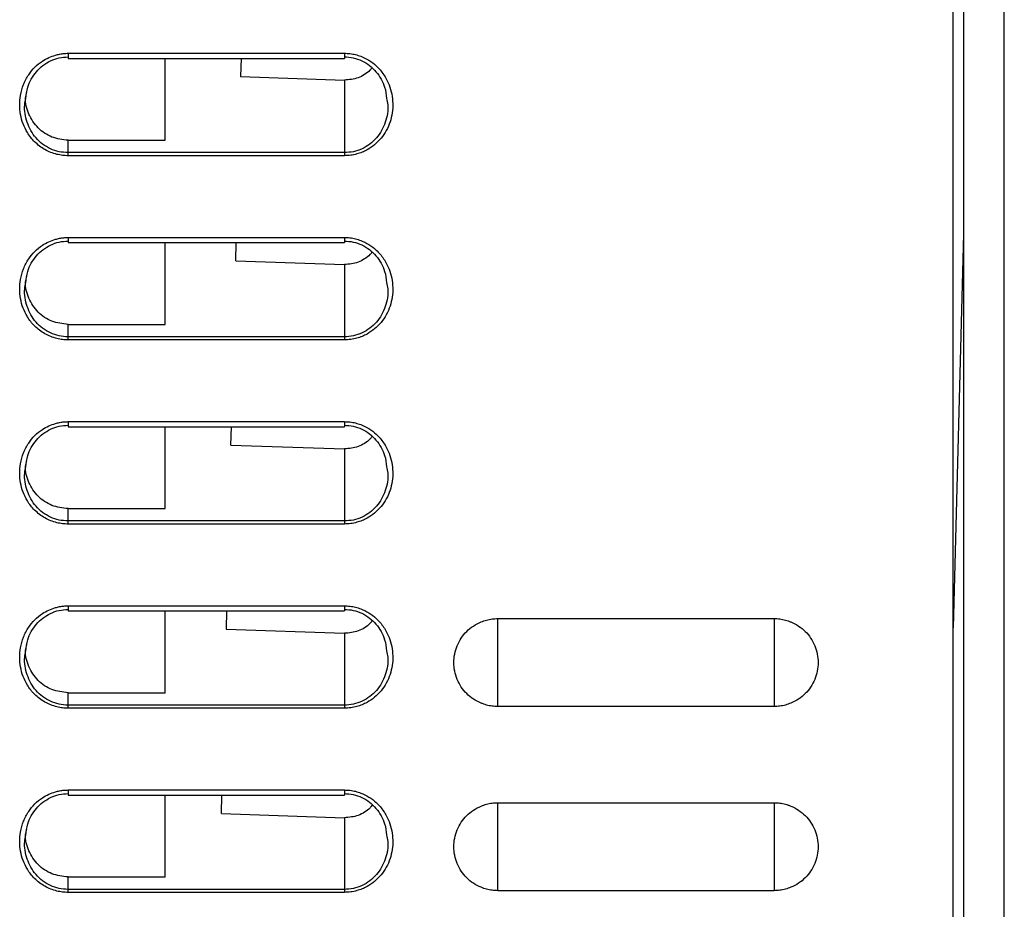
# Model space of a CAD drawing. Header units: millimetres. Extents: x 188.8 to 211.3, y 176 to 224.
# Tile 7 of 10: x 195.1 to 199.9, y 211.5 to 215.8. Entities that reach past the tile are written whole.
import ezdxf

# ---------------------------------------------------------------- set-up
doc = ezdxf.new("R2010")
doc.units = ezdxf.units.MM

msp = doc.modelspace()

# ---------------------------------------------------------------- linework, layer by layer
at = {"color": 7, "linetype": 'Continuous', "lineweight": 25}
for p, q in [((199.6601, 182.6988), (199.6601, 221.3988)), ((199.7101, 221.1938), (199.7101, 214.7774)), ((199.7123, 177.8231), (199.7123, 221.1938)), ((199.9084, 221.1938), (199.9084, 177.8197)), ((199.9101, 177.7188), (199.9101, 221.1938)), ((195.3351, 215.6759), (196.6851, 215.6759)), ((195.3351, 215.6509), (196.6861, 215.6509)), ((195.8101, 215.2509), (195.8101, 215.6509)), ((196.1806, 215.6509), (196.1782, 215.5618)), ((196.1782, 215.5618), (196.6851, 215.5447)), ((196.6851, 215.5447), (196.6851, 215.1904)), ((195.3351, 215.1904), (195.3351, 215.2509)), ((195.3351, 215.2509), (195.8101, 215.2509)), ((196.6851, 215.1904), (195.3351, 215.1904)), ((196.6851, 215.1755), (195.3351, 215.1755)), ((199.7105, 214.793), (199.6601, 212.868)), ((199.7105, 214.793), (199.7106, 204.092)), ((195.3351, 214.7759), (196.6851, 214.7759)), ((195.3351, 214.7509), (196.6861, 214.7509)), ((195.8101, 214.3509), (195.8101, 214.7509)), ((196.1547, 214.6615), (196.157, 214.7509)), ((196.1547, 214.6615), (196.6851, 214.6436)), ((196.6851, 214.6436), (196.6851, 214.2904)), ((195.3351, 214.2904), (195.3351, 214.3509)), ((195.3351, 214.3509), (195.8101, 214.3509)), ((196.6851, 214.2904), (195.3351, 214.2904)), ((196.6851, 214.2755), (195.3351, 214.2755)), ((195.3351, 213.8759), (196.6851, 213.8759)), ((195.3351, 213.8509), (196.6861, 213.8509)), ((195.8101, 213.4509), (195.8101, 213.8509)), ((196.1311, 213.7612), (196.1334, 213.8509)), ((196.1311, 213.7612), (196.6851, 213.7426)), ((196.6851, 213.7426), (196.6851, 213.3904)), ((195.3351, 213.3904), (195.3351, 213.4509)), ((195.3351, 213.4509), (195.8101, 213.4509)), ((196.6851, 213.3904), (195.3351, 213.3904)), ((196.6851, 213.3755), (195.3351, 213.3755)), ((195.3351, 212.9759), (196.6851, 212.9759)), ((195.3351, 212.9509), (196.6861, 212.9509)), ((195.8101, 212.5509), (195.8101, 212.9509)), ((196.1099, 212.9509), (196.1075, 212.861)), ((197.4351, 212.9138), (198.7851, 212.9138)), ((196.1075, 212.861), (196.6851, 212.8415)), ((196.6851, 212.8415), (196.6851, 212.4904)), ((195.3351, 212.4904), (195.3351, 212.5509)), ((195.3351, 212.5509), (195.8101, 212.5509)), ((196.6851, 212.4904), (195.3351, 212.4904)), ((198.7851, 212.4838), (197.4351, 212.4838)), ((196.6851, 212.4755), (195.3351, 212.4755)), ((195.3351, 212.0759), (196.6851, 212.0759)), ((195.3351, 212.0509), (196.6861, 212.0509)), ((195.8101, 211.6509), (195.8101, 212.0509)), ((196.084, 211.9607), (196.0863, 212.0509)), ((197.4351, 212.0138), (198.7851, 212.0138)), ((196.084, 211.9607), (196.6851, 211.9404)), ((196.6851, 211.9404), (196.6851, 211.5904)), ((195.3351, 211.5904), (195.3351, 211.6509)), ((195.3351, 211.6509), (195.8101, 211.6509)), ((196.6851, 211.5904), (195.3351, 211.5904)), ((196.6851, 211.5755), (195.3351, 211.5755)), ((198.7851, 211.5838), (197.4351, 211.5838))]:
    msp.add_line(p, q, dxfattribs=at)
at = {"color": 8, "linetype": 'Continuous', "lineweight": 25}
for p, q in [((195.3351, 215.6759), (195.3351, 215.6509)), ((195.3351, 214.7759), (195.3351, 214.7509)), ((195.3351, 213.8759), (195.3351, 213.8509)), ((195.3351, 212.9759), (195.3351, 212.9509)), ((197.4351, 212.4838), (197.4351, 212.9138)), ((198.7851, 212.9138), (198.7851, 212.4838)), ((195.3351, 212.0759), (195.3351, 212.0509)), ((197.4351, 211.5838), (197.4351, 212.0138)), ((198.7851, 212.0138), (198.7851, 211.5838))]:
    msp.add_line(p, q, dxfattribs=at)
at = {"color": 7, "linetype": 'Continuous', "lineweight": 25}
for points, knots in [([(195.3351, 215.1755), (195.3305, 215.1756), (195.3214, 215.1757), (195.3076, 215.177), (195.294, 215.1791), (195.2747, 215.1832), (195.2503, 215.191), (195.2217, 215.2047), (195.1951, 215.2221), (195.1646, 215.2487), (195.1362, 215.2849), (195.1138, 215.3309), (195.1015, 215.3767), (195.0972, 215.4238), (195.1015, 215.4731), (195.1155, 215.5235), (195.1399, 215.5701), (195.1715, 215.6091), (195.2056, 215.6365), (195.24, 215.6555), (195.2686, 215.6661), (195.2936, 215.6722), (195.3144, 215.6753), (195.3282, 215.6757), (195.3351, 215.6759)], [0, 0, 0, 0, 0.018027, 0.036032, 0.054081, 0.07224, 0.113213, 0.154404, 0.196002, 0.237938, 0.312729, 0.374536, 0.437394, 0.498101, 0.559154, 0.630735, 0.701561, 0.764147, 0.826412, 0.872072, 0.91785, 0.945595, 0.972897, 1, 1, 1, 1]), ([(195.1286, 215.4545), (195.1308, 215.4733), (195.1365, 215.5209), (195.1692, 215.5769), (195.2114, 215.6175), (195.2493, 215.6402), (195.2911, 215.6555), (195.3205, 215.6576), (195.3351, 215.6586)], [0, 0, 0, 0, 0.1777318, 0.450332, 0.5872031, 0.7247638, 0.8625785, 1, 1, 1, 1]), ([(196.6851, 215.6759), (196.6897, 215.6758), (196.6989, 215.6757), (196.7125, 215.6744), (196.726, 215.6724), (196.7393, 215.6695), (196.7525, 215.6658), (196.7751, 215.658), (196.806, 215.6428), (196.8445, 215.6133), (196.8791, 215.5732), (196.9037, 215.5255), (196.9179, 215.4772), (196.9229, 215.4309), (196.9202, 215.3847), (196.9095, 215.34), (196.8913, 215.2979), (196.8657, 215.2602), (196.8338, 215.228), (196.8016, 215.2061), (196.7721, 215.192), (196.7455, 215.183), (196.7164, 215.1767), (196.6956, 215.1759), (196.6851, 215.1755)], [0, 0, 0, 0, 0.017967, 0.035822, 0.053629, 0.071457, 0.089369, 0.107432, 0.165129, 0.223391, 0.296564, 0.371228, 0.431896, 0.493116, 0.553057, 0.612524, 0.67246, 0.731843, 0.790607, 0.849087, 0.883724, 0.918395, 0.959184, 1, 1, 1, 1]), ([(196.6851, 215.6586), (196.6999, 215.6576), (196.7293, 215.6558), (196.7712, 215.6407), (196.809, 215.6176), (196.8509, 215.5769), (196.8838, 215.5212), (196.8894, 215.474), (196.8916, 215.4555)], [0, 0, 0, 0, 0.138123, 0.2761, 0.41386, 0.551378, 0.824732, 1, 1, 1, 1]), ([(196.8199, 215.6049), (196.8168, 215.6008), (196.8066, 215.5878), (196.7839, 215.5709), (196.743, 215.5494), (196.7082, 215.5466), (196.6851, 215.5447)], [0, 0, 0, 0, 0.1005271, 0.3235349, 0.5506622, 1, 1, 1, 1]), ([(195.3351, 215.2509), (195.3083, 215.2542), (195.2542, 215.2608), (195.1842, 215.3079), (195.1401, 215.3767), (195.1221, 215.4409), (195.1308, 215.4761), (195.133, 215.4849)], [0, 0, 0, 0, 0.229085, 0.461229, 0.692154, 0.922825, 1, 1, 1, 1]), ([(195.3351, 214.2755), (195.3305, 214.2756), (195.3214, 214.2757), (195.3076, 214.277), (195.294, 214.2791), (195.2747, 214.2832), (195.2503, 214.291), (195.2217, 214.3047), (195.1951, 214.3221), (195.1646, 214.3487), (195.1362, 214.3849), (195.1138, 214.4309), (195.1015, 214.4767), (195.0972, 214.5238), (195.1015, 214.5731), (195.1155, 214.6235), (195.1399, 214.6701), (195.1715, 214.7091), (195.2056, 214.7365), (195.24, 214.7555), (195.2686, 214.7661), (195.2936, 214.7722), (195.3144, 214.7753), (195.3282, 214.7757), (195.3351, 214.7759)], [0, 0, 0, 0, 0.018027, 0.036032, 0.054081, 0.07224, 0.113213, 0.154404, 0.196002, 0.237938, 0.312729, 0.374536, 0.437394, 0.498101, 0.559154, 0.630735, 0.701561, 0.764147, 0.826412, 0.872072, 0.91785, 0.945595, 0.972897, 1, 1, 1, 1]), ([(195.1286, 214.5545), (195.1308, 214.5733), (195.1365, 214.6209), (195.1692, 214.6769), (195.2114, 214.7175), (195.2493, 214.7402), (195.2911, 214.7555), (195.3205, 214.7576), (195.3351, 214.7586)], [0, 0, 0, 0, 0.177732, 0.450332, 0.587203, 0.724764, 0.862579, 1, 1, 1, 1]), ([(196.6851, 214.7759), (196.6897, 214.7758), (196.6989, 214.7757), (196.7125, 214.7744), (196.726, 214.7724), (196.7393, 214.7695), (196.7525, 214.7658), (196.7751, 214.758), (196.806, 214.7428), (196.8445, 214.7133), (196.8791, 214.6732), (196.9037, 214.6255), (196.9179, 214.5772), (196.9229, 214.5309), (196.9202, 214.4847), (196.9095, 214.44), (196.8913, 214.3979), (196.8657, 214.3602), (196.8338, 214.328), (196.8016, 214.3061), (196.7721, 214.292), (196.7455, 214.283), (196.7164, 214.2767), (196.6956, 214.2759), (196.6851, 214.2755)], [0, 0, 0, 0, 0.017967, 0.0358215, 0.0536293, 0.0714566, 0.0893693, 0.1074325, 0.1651289, 0.2233914, 0.296564, 0.3712281, 0.4318956, 0.4931158, 0.5530566, 0.6125245, 0.6724596, 0.7318432, 0.7906069, 0.8490872, 0.8837243, 0.9183948, 0.9591842, 1, 1, 1, 1]), ([(196.6851, 214.7586), (196.6999, 214.7576), (196.7293, 214.7558), (196.7712, 214.7407), (196.809, 214.7176), (196.8509, 214.6769), (196.8838, 214.6212), (196.8894, 214.574), (196.8916, 214.5555)], [0, 0, 0, 0, 0.138123, 0.2761, 0.41386, 0.551378, 0.824732, 1, 1, 1, 1]), ([(196.8204, 214.7044), (196.8171, 214.7001), (196.8069, 214.6869), (196.7839, 214.6699), (196.7431, 214.6484), (196.7083, 214.6455), (196.6851, 214.6436)], [0, 0, 0, 0, 0.104524, 0.326541, 0.552659, 1, 1, 1, 1]), ([(195.3351, 214.3509), (195.3083, 214.3542), (195.2542, 214.3608), (195.1842, 214.4079), (195.1401, 214.4767), (195.1221, 214.5409), (195.1308, 214.5761), (195.133, 214.5849)], [0, 0, 0, 0, 0.229085, 0.461229, 0.692154, 0.922825, 1, 1, 1, 1]), ([(195.3351, 213.3755), (195.3305, 213.3756), (195.3214, 213.3757), (195.3076, 213.377), (195.294, 213.3791), (195.2747, 213.3832), (195.2503, 213.391), (195.2217, 213.4047), (195.1951, 213.4221), (195.1646, 213.4487), (195.1362, 213.4849), (195.1138, 213.5309), (195.1015, 213.5767), (195.0972, 213.6238), (195.1015, 213.6731), (195.1155, 213.7235), (195.1399, 213.7701), (195.1715, 213.8091), (195.2056, 213.8365), (195.24, 213.8555), (195.2686, 213.8661), (195.2936, 213.8722), (195.3144, 213.8753), (195.3282, 213.8757), (195.3351, 213.8759)], [0, 0, 0, 0, 0.018027, 0.036032, 0.054081, 0.07224, 0.113213, 0.154404, 0.196002, 0.237938, 0.312729, 0.374536, 0.437394, 0.498101, 0.559154, 0.630735, 0.701561, 0.764147, 0.826412, 0.872072, 0.91785, 0.945595, 0.972897, 1, 1, 1, 1]), ([(196.6851, 213.8759), (196.6897, 213.8758), (196.6989, 213.8757), (196.7125, 213.8744), (196.726, 213.8724), (196.7393, 213.8695), (196.7525, 213.8658), (196.7751, 213.858), (196.806, 213.8428), (196.8445, 213.8133), (196.8791, 213.7732), (196.9037, 213.7255), (196.9179, 213.6772), (196.9229, 213.6309), (196.9202, 213.5847), (196.9095, 213.54), (196.8913, 213.4979), (196.8657, 213.4602), (196.8338, 213.428), (196.8016, 213.4061), (196.7721, 213.392), (196.7455, 213.383), (196.7164, 213.3767), (196.6956, 213.3759), (196.6851, 213.3755)], [0, 0, 0, 0, 0.017967, 0.035822, 0.053629, 0.071457, 0.089369, 0.107432, 0.165129, 0.223391, 0.296564, 0.371228, 0.431896, 0.493116, 0.553057, 0.612524, 0.67246, 0.731843, 0.790607, 0.849087, 0.883724, 0.918395, 0.959184, 1, 1, 1, 1]), ([(195.1286, 213.6545), (195.1308, 213.6733), (195.1365, 213.7209), (195.1692, 213.7769), (195.2114, 213.8175), (195.2493, 213.8402), (195.2911, 213.8555), (195.3205, 213.8576), (195.3351, 213.8586)], [0, 0, 0, 0, 0.1777318, 0.450332, 0.5872031, 0.7247638, 0.8625785, 1, 1, 1, 1]), ([(196.6851, 213.8586), (196.6999, 213.8576), (196.7293, 213.8558), (196.7712, 213.8407), (196.809, 213.8176), (196.8509, 213.7769), (196.8838, 213.7212), (196.8894, 213.674), (196.8916, 213.6555)], [0, 0, 0, 0, 0.1381228, 0.2760998, 0.4138603, 0.5513775, 0.8247319, 1, 1, 1, 1]), ([(196.8209, 213.8039), (196.8175, 213.7994), (196.8071, 213.786), (196.784, 213.7688), (196.7431, 213.7473), (196.7083, 213.7445), (196.6851, 213.7426)], [0, 0, 0, 0, 0.1084809, 0.3295165, 0.5546355, 1, 1, 1, 1]), ([(195.3351, 213.4509), (195.3083, 213.4542), (195.2542, 213.4608), (195.1842, 213.5079), (195.1401, 213.5767), (195.1221, 213.6409), (195.1308, 213.6761), (195.133, 213.6849)], [0, 0, 0, 0, 0.229085, 0.461229, 0.692154, 0.922825, 1, 1, 1, 1]), ([(195.3351, 212.4755), (195.3305, 212.4756), (195.3214, 212.4757), (195.3076, 212.477), (195.294, 212.4791), (195.2747, 212.4832), (195.2503, 212.491), (195.2217, 212.5047), (195.1951, 212.5221), (195.1646, 212.5487), (195.1362, 212.5849), (195.1138, 212.6309), (195.1015, 212.6767), (195.0972, 212.7238), (195.1015, 212.7731), (195.1155, 212.8235), (195.1399, 212.8701), (195.1715, 212.9091), (195.2056, 212.9365), (195.24, 212.9555), (195.2686, 212.9661), (195.2936, 212.9722), (195.3144, 212.9753), (195.3282, 212.9757), (195.3351, 212.9759)], [0, 0, 0, 0, 0.0180267, 0.0360315, 0.0540808, 0.0722404, 0.1132132, 0.1544041, 0.1960022, 0.2379379, 0.3127289, 0.3745358, 0.4373939, 0.498101, 0.5591542, 0.6307349, 0.7015614, 0.7641474, 0.826412, 0.8720724, 0.9178496, 0.9455951, 0.9728966, 1, 1, 1, 1]), ([(196.6851, 212.9759), (196.6897, 212.9758), (196.6989, 212.9757), (196.7125, 212.9744), (196.726, 212.9724), (196.7393, 212.9695), (196.7525, 212.9658), (196.7751, 212.958), (196.806, 212.9428), (196.8445, 212.9133), (196.8791, 212.8732), (196.9037, 212.8255), (196.9179, 212.7772), (196.9229, 212.7309), (196.9202, 212.6847), (196.9095, 212.64), (196.8913, 212.5979), (196.8657, 212.5602), (196.8338, 212.528), (196.8016, 212.5061), (196.7721, 212.492), (196.7455, 212.483), (196.7164, 212.4767), (196.6956, 212.4759), (196.6851, 212.4755)], [0, 0, 0, 0, 0.017967, 0.0358215, 0.0536293, 0.0714566, 0.0893693, 0.1074325, 0.1651289, 0.2233914, 0.296564, 0.3712281, 0.4318956, 0.4931158, 0.5530566, 0.6125245, 0.6724596, 0.7318432, 0.7906069, 0.8490872, 0.8837243, 0.9183948, 0.9591842, 1, 1, 1, 1]), ([(195.1286, 212.7545), (195.1308, 212.7733), (195.1365, 212.8209), (195.1692, 212.8769), (195.2114, 212.9175), (195.2493, 212.9402), (195.2911, 212.9555), (195.3205, 212.9576), (195.3351, 212.9586)], [0, 0, 0, 0, 0.177732, 0.450332, 0.587203, 0.724764, 0.862579, 1, 1, 1, 1]), ([(196.6851, 212.9586), (196.6999, 212.9576), (196.7293, 212.9558), (196.7712, 212.9407), (196.809, 212.9176), (196.8509, 212.8769), (196.8838, 212.8212), (196.8894, 212.774), (196.8916, 212.7555)], [0, 0, 0, 0, 0.138123, 0.2761, 0.41386, 0.551378, 0.824732, 1, 1, 1, 1]), ([(197.4351, 212.4838), (197.4305, 212.4839), (197.4211, 212.4841), (197.4072, 212.4855), (197.3934, 212.4878), (197.3798, 212.4911), (197.3662, 212.4952), (197.3441, 212.5036), (197.3148, 212.519), (197.2821, 212.5457), (197.2553, 212.5785), (197.2355, 212.616), (197.2229, 212.6566), (197.2188, 212.6987), (197.2229, 212.7409), (197.2355, 212.7814), (197.2553, 212.8191), (197.2821, 212.8518), (197.3148, 212.8785), (197.3483, 212.8961), (197.3795, 212.9068), (197.4072, 212.9126), (197.4258, 212.9134), (197.4351, 212.9138)], [0, 0, 0, 0, 0.020783, 0.041482, 0.062185, 0.082982, 0.103963, 0.125214, 0.188104, 0.250082, 0.312031, 0.37502, 0.437957, 0.500032, 0.56203, 0.625044, 0.687956, 0.749982, 0.811883, 0.87485, 0.917028, 0.958506, 1, 1, 1, 1]), ([(198.7851, 212.9138), (198.7898, 212.9137), (198.7991, 212.9135), (198.813, 212.912), (198.8268, 212.9097), (198.8405, 212.9064), (198.8541, 212.9023), (198.8762, 212.8939), (198.9054, 212.8785), (198.9381, 212.8518), (198.965, 212.8191), (198.9847, 212.7815), (198.9973, 212.7409), (199.0015, 212.6988), (198.9973, 212.6567), (198.9848, 212.6161), (198.965, 212.5785), (198.9382, 212.5458), (198.9055, 212.519), (198.872, 212.5014), (198.8408, 212.4907), (198.8131, 212.4849), (198.7945, 212.4841), (198.7851, 212.4838)], [0, 0, 0, 0, 0.020784, 0.041482, 0.062185, 0.082983, 0.103964, 0.125215, 0.188105, 0.250082, 0.312031, 0.37502, 0.437957, 0.500032, 0.56203, 0.625044, 0.687956, 0.749982, 0.811882, 0.87485, 0.917028, 0.958506, 1, 1, 1, 1]), ([(196.8215, 212.9034), (196.8179, 212.8988), (196.8074, 212.8851), (196.7841, 212.8678), (196.7431, 212.8463), (196.7083, 212.8434), (196.6851, 212.8415)], [0, 0, 0, 0, 0.112397, 0.332462, 0.556592, 1, 1, 1, 1]), ([(195.3351, 212.5509), (195.3083, 212.5542), (195.2542, 212.5608), (195.1842, 212.6079), (195.1401, 212.6767), (195.1221, 212.7409), (195.1308, 212.7761), (195.133, 212.7849)], [0, 0, 0, 0, 0.229085, 0.461229, 0.692154, 0.922825, 1, 1, 1, 1]), ([(195.3351, 211.5755), (195.3305, 211.5756), (195.3214, 211.5757), (195.3076, 211.577), (195.294, 211.5791), (195.2747, 211.5832), (195.2503, 211.591), (195.2217, 211.6047), (195.1951, 211.6221), (195.1646, 211.6487), (195.1362, 211.6849), (195.1138, 211.7309), (195.1015, 211.7767), (195.0972, 211.8238), (195.1015, 211.8731), (195.1155, 211.9235), (195.1399, 211.9701), (195.1715, 212.0091), (195.2056, 212.0365), (195.24, 212.0555), (195.2686, 212.0661), (195.2936, 212.0722), (195.3144, 212.0753), (195.3282, 212.0757), (195.3351, 212.0759)], [0, 0, 0, 0, 0.0180267, 0.0360315, 0.0540808, 0.0722404, 0.1132132, 0.1544041, 0.1960022, 0.2379379, 0.3127289, 0.3745358, 0.4373939, 0.498101, 0.5591542, 0.6307349, 0.7015614, 0.7641474, 0.826412, 0.8720724, 0.9178496, 0.9455951, 0.9728966, 1, 1, 1, 1]), ([(195.1286, 211.8545), (195.1308, 211.8733), (195.1365, 211.9209), (195.1692, 211.9769), (195.2114, 212.0175), (195.2493, 212.0402), (195.2911, 212.0555), (195.3205, 212.0576), (195.3351, 212.0586)], [0, 0, 0, 0, 0.177732, 0.450332, 0.587203, 0.724764, 0.862579, 1, 1, 1, 1]), ([(196.6851, 212.0759), (196.6897, 212.0758), (196.6989, 212.0757), (196.7125, 212.0744), (196.726, 212.0724), (196.7393, 212.0695), (196.7525, 212.0658), (196.7751, 212.058), (196.806, 212.0428), (196.8445, 212.0133), (196.8791, 211.9732), (196.9037, 211.9255), (196.9179, 211.8772), (196.9229, 211.8309), (196.9202, 211.7847), (196.9095, 211.74), (196.8913, 211.6979), (196.8657, 211.6602), (196.8338, 211.628), (196.8016, 211.6061), (196.7721, 211.592), (196.7455, 211.583), (196.7164, 211.5767), (196.6956, 211.5759), (196.6851, 211.5755)], [0, 0, 0, 0, 0.017967, 0.035822, 0.053629, 0.071457, 0.089369, 0.107432, 0.165129, 0.223391, 0.296564, 0.371228, 0.431896, 0.493116, 0.553057, 0.612524, 0.67246, 0.731843, 0.790607, 0.849087, 0.883724, 0.918395, 0.959184, 1, 1, 1, 1]), ([(196.6851, 212.0586), (196.6999, 212.0576), (196.7293, 212.0558), (196.7712, 212.0407), (196.809, 212.0176), (196.8509, 211.9769), (196.8838, 211.9212), (196.8894, 211.874), (196.8916, 211.8555)], [0, 0, 0, 0, 0.138123, 0.2761, 0.41386, 0.551378, 0.824732, 1, 1, 1, 1]), ([(196.822, 212.0029), (196.8183, 211.9981), (196.8076, 211.9843), (196.7842, 211.9667), (196.7432, 211.9452), (196.7083, 211.9423), (196.6851, 211.9404)], [0, 0, 0, 0, 0.116274, 0.335377, 0.558529, 1, 1, 1, 1]), ([(197.4351, 211.5838), (197.4305, 211.5839), (197.4211, 211.5841), (197.4072, 211.5855), (197.3934, 211.5878), (197.3798, 211.5911), (197.3662, 211.5952), (197.3441, 211.6036), (197.3148, 211.619), (197.2821, 211.6457), (197.2553, 211.6785), (197.2355, 211.716), (197.2229, 211.7566), (197.2188, 211.7987), (197.2229, 211.8409), (197.2355, 211.8814), (197.2553, 211.9191), (197.2821, 211.9518), (197.3148, 211.9785), (197.3483, 211.9961), (197.3795, 212.0068), (197.4072, 212.0126), (197.4258, 212.0134), (197.4351, 212.0138)], [0, 0, 0, 0, 0.020783, 0.041482, 0.062185, 0.082982, 0.103963, 0.125214, 0.188104, 0.250082, 0.312031, 0.37502, 0.437957, 0.500032, 0.56203, 0.625044, 0.687956, 0.749982, 0.811883, 0.87485, 0.917028, 0.958506, 1, 1, 1, 1]), ([(198.7851, 212.0138), (198.7898, 212.0137), (198.7991, 212.0135), (198.813, 212.012), (198.8268, 212.0097), (198.8405, 212.0064), (198.8541, 212.0023), (198.8762, 211.9939), (198.9054, 211.9785), (198.9381, 211.9518), (198.965, 211.9191), (198.9847, 211.8815), (198.9973, 211.8409), (199.0015, 211.7988), (198.9973, 211.7567), (198.9848, 211.7161), (198.965, 211.6785), (198.9382, 211.6458), (198.9055, 211.619), (198.872, 211.6014), (198.8408, 211.5907), (198.8131, 211.5849), (198.7945, 211.5841), (198.7851, 211.5838)], [0, 0, 0, 0, 0.020784, 0.041482, 0.062185, 0.082983, 0.103964, 0.125215, 0.188105, 0.250082, 0.312031, 0.37502, 0.437957, 0.500032, 0.56203, 0.625044, 0.687956, 0.749982, 0.811882, 0.87485, 0.917028, 0.958506, 1, 1, 1, 1]), ([(195.3351, 211.6509), (195.3083, 211.6542), (195.2542, 211.6608), (195.1842, 211.7079), (195.1401, 211.7767), (195.1221, 211.8409), (195.1308, 211.8761), (195.133, 211.8849)], [0, 0, 0, 0, 0.229085, 0.461229, 0.692154, 0.922825, 1, 1, 1, 1])]:
    msp.add_open_spline(points, degree=3, knots=knots, dxfattribs=at)
at = {"color": 8, "linetype": 'Continuous', "lineweight": 25}
for points, knots in [([(196.6851, 215.6759), (196.6851, 215.6734), (196.6851, 215.6685), (196.6851, 215.6617), (196.6851, 215.6561), (196.6851, 215.6525), (196.6851, 215.6508), (196.6851, 215.6511), (196.6851, 215.6511)], [0, 0, 0, 0, 0.18915, 0.378301, 0.567451, 0.756601, 0.945752, 1, 1, 1, 1]), ([(195.3351, 215.1904), (195.3203, 215.1913), (195.2906, 215.1932), (195.2482, 215.208), (195.2099, 215.2308), (195.1665, 215.2713), (195.1316, 215.3369), (195.1184, 215.4063), (195.1265, 215.4446), (195.1286, 215.4545)], [0, 0, 0, 0, 0.1160469, 0.2320824, 0.3479432, 0.4634517, 0.6922325, 0.9204452, 1, 1, 1, 1]), ([(196.8916, 215.4555), (196.8937, 215.4453), (196.9019, 215.4066), (196.8887, 215.3369), (196.8537, 215.2712), (196.8104, 215.2308), (196.7721, 215.208), (196.7297, 215.1932), (196.7, 215.1913), (196.6851, 215.1904)], [0, 0, 0, 0, 0.081849, 0.309572, 0.537821, 0.652991, 0.768461, 0.884162, 1, 1, 1, 1]), ([(196.6851, 214.7759), (196.6851, 214.7734), (196.6851, 214.7685), (196.6851, 214.7617), (196.6851, 214.7561), (196.6851, 214.7525), (196.6851, 214.7508), (196.6851, 214.7511), (196.6851, 214.7511)], [0, 0, 0, 0, 0.18915, 0.378301, 0.567451, 0.756601, 0.945752, 1, 1, 1, 1]), ([(195.3351, 214.2904), (195.3203, 214.2913), (195.2906, 214.2932), (195.2482, 214.308), (195.2099, 214.3308), (195.1665, 214.3713), (195.1316, 214.4369), (195.1184, 214.5063), (195.1265, 214.5446), (195.1286, 214.5545)], [0, 0, 0, 0, 0.116047, 0.232082, 0.347943, 0.463452, 0.692232, 0.920445, 1, 1, 1, 1]), ([(196.8916, 214.5555), (196.8937, 214.5453), (196.9019, 214.5066), (196.8887, 214.4369), (196.8537, 214.3712), (196.8104, 214.3308), (196.7721, 214.308), (196.7297, 214.2932), (196.7, 214.2913), (196.6851, 214.2904)], [0, 0, 0, 0, 0.081849, 0.309572, 0.537821, 0.652991, 0.768461, 0.884162, 1, 1, 1, 1]), ([(196.6851, 213.8759), (196.6851, 213.8734), (196.6851, 213.8685), (196.6851, 213.8617), (196.6851, 213.8561), (196.6851, 213.8525), (196.6851, 213.8508), (196.6851, 213.8511), (196.6851, 213.8511)], [0, 0, 0, 0, 0.18915, 0.378301, 0.567451, 0.756601, 0.945752, 1, 1, 1, 1]), ([(195.3351, 213.3904), (195.3203, 213.3913), (195.2906, 213.3932), (195.2482, 213.408), (195.2099, 213.4308), (195.1665, 213.4713), (195.1316, 213.5369), (195.1184, 213.6063), (195.1265, 213.6446), (195.1286, 213.6545)], [0, 0, 0, 0, 0.116047, 0.232082, 0.347943, 0.463452, 0.692232, 0.920445, 1, 1, 1, 1]), ([(196.8916, 213.6555), (196.8937, 213.6453), (196.9019, 213.6066), (196.8887, 213.5369), (196.8537, 213.4712), (196.8104, 213.4308), (196.7721, 213.408), (196.7297, 213.3932), (196.7, 213.3913), (196.6851, 213.3904)], [0, 0, 0, 0, 0.081849, 0.309572, 0.537821, 0.652991, 0.768461, 0.884162, 1, 1, 1, 1]), ([(196.6851, 212.9759), (196.6851, 212.9734), (196.6851, 212.9685), (196.6851, 212.9617), (196.6851, 212.9561), (196.6851, 212.9525), (196.6851, 212.9508), (196.6851, 212.9511), (196.6851, 212.9511)], [0, 0, 0, 0, 0.18915, 0.378301, 0.567451, 0.756601, 0.945752, 1, 1, 1, 1]), ([(195.3351, 212.4904), (195.3203, 212.4913), (195.2906, 212.4932), (195.2482, 212.508), (195.2099, 212.5308), (195.1665, 212.5713), (195.1316, 212.6369), (195.1184, 212.7063), (195.1265, 212.7446), (195.1286, 212.7545)], [0, 0, 0, 0, 0.116047, 0.232082, 0.347943, 0.463452, 0.692232, 0.920445, 1, 1, 1, 1]), ([(196.8916, 212.7555), (196.8937, 212.7453), (196.9019, 212.7066), (196.8887, 212.6369), (196.8537, 212.5712), (196.8104, 212.5308), (196.7721, 212.508), (196.7297, 212.4932), (196.7, 212.4913), (196.6851, 212.4904)], [0, 0, 0, 0, 0.081849, 0.309572, 0.537821, 0.652991, 0.768461, 0.884162, 1, 1, 1, 1]), ([(196.6851, 212.0759), (196.6851, 212.0734), (196.6851, 212.0685), (196.6851, 212.0617), (196.6851, 212.0561), (196.6851, 212.0525), (196.6851, 212.0508), (196.6851, 212.0511), (196.6851, 212.0511)], [0, 0, 0, 0, 0.18915, 0.378301, 0.567451, 0.756601, 0.945752, 1, 1, 1, 1]), ([(195.3351, 211.5904), (195.3203, 211.5913), (195.2906, 211.5932), (195.2482, 211.608), (195.2099, 211.6308), (195.1665, 211.6713), (195.1316, 211.7369), (195.1184, 211.8063), (195.1265, 211.8446), (195.1286, 211.8545)], [0, 0, 0, 0, 0.1160469, 0.2320824, 0.3479432, 0.4634517, 0.6922325, 0.9204452, 1, 1, 1, 1]), ([(196.8916, 211.8555), (196.8937, 211.8453), (196.9019, 211.8066), (196.8887, 211.7369), (196.8537, 211.6712), (196.8104, 211.6308), (196.7721, 211.608), (196.7297, 211.5932), (196.7, 211.5913), (196.6851, 211.5904)], [0, 0, 0, 0, 0.081849, 0.309572, 0.537821, 0.652991, 0.768461, 0.884162, 1, 1, 1, 1])]:
    msp.add_open_spline(points, degree=3, knots=knots, dxfattribs=at)
at = {"color": 7, "linetype": 'Continuous', "lineweight": 25}
for points in [[(195.3351, 215.1755), (195.3351, 215.1816), (195.3351, 215.1868), (195.3351, 215.1904)], [(196.6851, 215.1904), (196.6851, 215.1868), (196.6851, 215.1816), (196.6851, 215.1755)], [(195.3351, 214.2755), (195.3351, 214.2816), (195.3351, 214.2868), (195.3351, 214.2904)], [(196.6851, 214.2904), (196.6851, 214.2868), (196.6851, 214.2816), (196.6851, 214.2755)], [(195.3351, 213.3755), (195.3351, 213.3816), (195.3351, 213.3868), (195.3351, 213.3904)], [(196.6851, 213.3904), (196.6851, 213.3868), (196.6851, 213.3816), (196.6851, 213.3755)], [(195.3351, 212.4755), (195.3351, 212.4816), (195.3351, 212.4868), (195.3351, 212.4904)], [(196.6851, 212.4904), (196.6851, 212.4868), (196.6851, 212.4816), (196.6851, 212.4755)], [(195.3351, 211.5755), (195.3351, 211.5816), (195.3351, 211.5868), (195.3351, 211.5904)], [(196.6851, 211.5904), (196.6851, 211.5868), (196.6851, 211.5816), (196.6851, 211.5755)]]:
    msp.add_open_spline(points, degree=3, dxfattribs=at)

doc.saveas('drawing.dxf')
